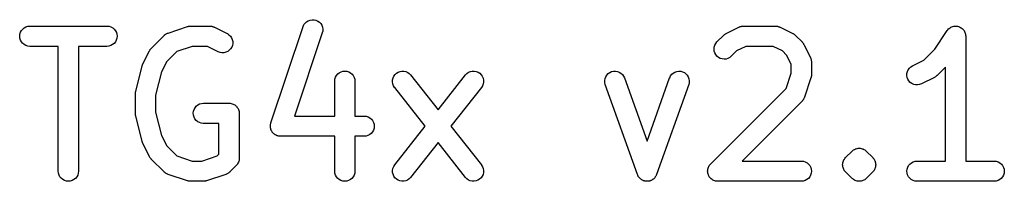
# Model space of a CAD drawing. Extents: x 4.01 to 7.79, y -0.84 to -0.7.
# Tile 1 of 6: x 4.01 to 4.87, y -0.84 to -0.7. Entities that reach past the tile are written whole.
import ezdxf

# ---------------------------------------------------------------- set-up
doc = ezdxf.new("R2010")
doc.units = 0
doc.header["$MEASUREMENT"] = 0
doc.layers.add('BLACK', color=7, linetype='CONTINUOUS')

msp = doc.modelspace()

# ---------------------------------------------------------------- linework, layer by layer
at = {"layer": 'BLACK', "linetype": 'CONTINUOUS'}
for p, q in [((4.25466, -0.707278), (4.25538, -0.705709)), ((4.25538, -0.705709), (4.2564, -0.704311)), ((4.2564, -0.704311), (4.25767, -0.703137)), ((4.25767, -0.703137), (4.25914, -0.702232)), ((4.25914, -0.702232), (4.26076, -0.70163)), ((4.26076, -0.70163), (4.26247, -0.701355)), ((4.26247, -0.701355), (4.2642, -0.701416)), ((4.2642, -0.701416), (4.26588, -0.701812)), ((4.26588, -0.701812), (4.26746, -0.702527)), ((4.26746, -0.702527), (4.26886, -0.703535)), ((4.26886, -0.703535), (4.27004, -0.704796)), ((4.27004, -0.704796), (4.27096, -0.706262)), ((4.27096, -0.706262), (4.27157, -0.707879)), ((4.0067, -0.715759), (4.00688, -0.714039)), ((4.00688, -0.714039), (4.00739, -0.712388)), ((4.00739, -0.712388), (4.00821, -0.710867)), ((4.00821, -0.710867), (4.00931, -0.709535)), ((4.00931, -0.709535), (4.01065, -0.708442)), ((4.01065, -0.708442), (4.01218, -0.707631)), ((4.01218, -0.707631), (4.01383, -0.707131)), ((4.01383, -0.707131), (4.01555, -0.706962)), ((4.01555, -0.706962), (4.08304, -0.706962)), ((4.08304, -0.706962), (4.08317, -0.706963)), ((4.08317, -0.706963), (4.08489, -0.707156)), ((4.08489, -0.707156), (4.08653, -0.707679)), ((4.08653, -0.707679), (4.08805, -0.708511)), ((4.08805, -0.708511), (4.08937, -0.709623)), ((4.08937, -0.709623), (4.09046, -0.71097)), ((4.09046, -0.71097), (4.09126, -0.712502)), ((4.09126, -0.712502), (4.09175, -0.714161)), ((4.09175, -0.714161), (4.0919, -0.715882)), ((4.13332, -0.714932), (4.1335, -0.714743)), ((4.1335, -0.714743), (4.13399, -0.714393)), ((4.13399, -0.714393), (4.13446, -0.714016)), ((4.13446, -0.714016), (4.13469, -0.713896)), ((4.13469, -0.713896), (4.13491, -0.713745)), ((4.13491, -0.713745), (4.13546, -0.713499)), ((4.13546, -0.713499), (4.136, -0.71322)), ((4.136, -0.71322), (4.13625, -0.713147)), ((4.13625, -0.713147), (4.13649, -0.713041)), ((4.13649, -0.713041), (4.15336, -0.707417)), ((4.15336, -0.707417), (4.15348, -0.707379)), ((4.15348, -0.707379), (4.15396, -0.707275)), ((4.15396, -0.707275), (4.15444, -0.707131)), ((4.15444, -0.707131), (4.15481, -0.707095)), ((4.15481, -0.707095), (4.15517, -0.707018)), ((4.15517, -0.707018), (4.15567, -0.707011)), ((4.15567, -0.707011), (4.15616, -0.706962)), ((4.15616, -0.706962), (4.17303, -0.706962)), ((4.17303, -0.706962), (4.17316, -0.706963)), ((4.17316, -0.706963), (4.17342, -0.706992)), ((4.17342, -0.706992), (4.17368, -0.706986)), ((4.17368, -0.706986), (4.17427, -0.707088)), ((4.17427, -0.707088), (4.17488, -0.707156)), ((4.17488, -0.707156), (4.17512, -0.707235)), ((4.17512, -0.707235), (4.17538, -0.707279)), ((4.17538, -0.707279), (4.17595, -0.707496)), ((4.17595, -0.707496), (4.17652, -0.707679)), ((4.17652, -0.707679), (4.17675, -0.707804)), ((4.17675, -0.707804), (4.177, -0.707897)), ((4.177, -0.707897), (4.18824, -0.713522)), ((4.18824, -0.713522), (4.18835, -0.713578)), ((4.18835, -0.713578), (4.1898, -0.714519)), ((4.1898, -0.714519), (4.19104, -0.715723)), ((4.2265, -0.791759), (4.25462, -0.707395)), ((4.27143, -0.712997), (4.24719, -0.785702)), ((4.25462, -0.707395), (4.25466, -0.707278)), ((4.27181, -0.711312), (4.27143, -0.712997)), ((4.27157, -0.707879), (4.27186, -0.709584)), ((4.27186, -0.709584), (4.27181, -0.711312)), ((4.62243, -0.715094), (4.62281, -0.714784)), ((4.62281, -0.714784), (4.62318, -0.714442)), ((4.62318, -0.714442), (4.62349, -0.714246)), ((4.62349, -0.714246), (4.62378, -0.714016)), ((4.62378, -0.714016), (4.62422, -0.713787)), ((4.62422, -0.713787), (4.62464, -0.713522)), ((4.62464, -0.713522), (4.63589, -0.707897)), ((4.63589, -0.707897), (4.636, -0.707843)), ((4.636, -0.707843), (4.63624, -0.707753)), ((4.63624, -0.707753), (4.63647, -0.707631)), ((4.63647, -0.707631), (4.63705, -0.707456)), ((4.63705, -0.707456), (4.63762, -0.707247)), ((4.63762, -0.707247), (4.63788, -0.707206)), ((4.63788, -0.707206), (4.63813, -0.707131)), ((4.63813, -0.707131), (4.63873, -0.707072)), ((4.63873, -0.707072), (4.63933, -0.706978)), ((4.63933, -0.706978), (4.63959, -0.706988)), ((4.63959, -0.706988), (4.63985, -0.706962)), ((4.63985, -0.706962), (4.66797, -0.706962)), ((4.66797, -0.706962), (4.6681, -0.706963)), ((4.6681, -0.706963), (4.66835, -0.706992)), ((4.66835, -0.706992), (4.66862, -0.706986)), ((4.66862, -0.706986), (4.66921, -0.707088)), ((4.66921, -0.707088), (4.66981, -0.707156)), ((4.66981, -0.707156), (4.67006, -0.707235)), ((4.67006, -0.707235), (4.67032, -0.707279)), ((4.67032, -0.707279), (4.67088, -0.707496)), ((4.67088, -0.707496), (4.67146, -0.707679)), ((4.67146, -0.707679), (4.67169, -0.707804)), ((4.67169, -0.707804), (4.67193, -0.707897)), ((4.67193, -0.707897), (4.68318, -0.713522)), ((4.68318, -0.713522), (4.68329, -0.713578)), ((4.68329, -0.713578), (4.68371, -0.713849)), ((4.68371, -0.713849), (4.68415, -0.714084)), ((4.68415, -0.714084), (4.68443, -0.714318)), ((4.68443, -0.714318), (4.68474, -0.714519)), ((4.68474, -0.714519), (4.6851, -0.714865)), ((4.6851, -0.714865), (4.68548, -0.715181)), ((4.80732, -0.72705), (4.81808, -0.710907)), ((4.81808, -0.710907), (4.81814, -0.710817)), ((4.81814, -0.710815), (4.81815, -0.710804)), ((4.81814, -0.710816), (4.81814, -0.710815)), ((4.81814, -0.710817), (4.81814, -0.710816)), ((4.81815, -0.710804), (4.8187, -0.710154)), ((4.8187, -0.710154), (4.81925, -0.709492)), ((4.81925, -0.709492), (4.81926, -0.709487)), ((4.81926, -0.709482), (4.81992, -0.708955)), ((4.81926, -0.709487), (4.81926, -0.709482)), ((4.81992, -0.708955), (4.8206, -0.708408)), ((4.8206, -0.708408), (4.82061, -0.708405)), ((4.82061, -0.708401), (4.82138, -0.708002)), ((4.82061, -0.708405), (4.82061, -0.708401)), ((4.82138, -0.708002), (4.82213, -0.707607)), ((4.82213, -0.707607), (4.82214, -0.707605)), ((4.82214, -0.707605), (4.82215, -0.707602)), ((4.82215, -0.707602), (4.82297, -0.707361)), ((4.82297, -0.707361), (4.82379, -0.707119)), ((4.82379, -0.707119), (4.8238, -0.707119)), ((4.8238, -0.707119), (4.82381, -0.707117)), ((4.82381, -0.707117), (4.82465, -0.707042)), ((4.82465, -0.707042), (4.82551, -0.706962)), ((4.82551, -0.706962), (4.82552, -0.706963)), ((4.82552, -0.706963), (4.82553, -0.706963)), ((4.82553, -0.706963), (4.82637, -0.707052)), ((4.82637, -0.707052), (4.82723, -0.707143)), ((4.82723, -0.707143), (4.82724, -0.707145)), ((4.82724, -0.707145), (4.82725, -0.707146)), ((4.82725, -0.707146), (4.82806, -0.707399)), ((4.82806, -0.707399), (4.82888, -0.707654)), ((4.82888, -0.707654), (4.82889, -0.707658)), ((4.82889, -0.707658), (4.8289, -0.70766)), ((4.8289, -0.70766), (4.82967, -0.708079)), ((4.82967, -0.708079), (4.83041, -0.708477)), ((4.83041, -0.708477), (4.83041, -0.708481)), ((4.83041, -0.708481), (4.83042, -0.708484)), ((4.83042, -0.708484), (4.83108, -0.709038)), ((4.83108, -0.709038), (4.83174, -0.709579)), ((4.83174, -0.709579), (4.83174, -0.709584)), ((4.83174, -0.709584), (4.83175, -0.709589)), ((4.83175, -0.709589), (4.83228, -0.710243)), ((4.83228, -0.710243), (4.83283, -0.710918)), ((4.83283, -0.710918), (4.83283, -0.710925)), ((4.83283, -0.710925), (4.83284, -0.71093)), ((4.83284, -0.71093), (4.83323, -0.711677)), ((4.83323, -0.711677), (4.83364, -0.712445)), ((4.83364, -0.712445), (4.83364, -0.712452)), ((4.83364, -0.712452), (4.83365, -0.712458)), ((4.83365, -0.712458), (4.83389, -0.713267)), ((4.83389, -0.713267), (4.83414, -0.7141)), ((4.83414, -0.7141), (4.83414, -0.714107)), ((4.83414, -0.714107), (4.83414, -0.714114)), ((4.83414, -0.714114), (4.83423, -0.714954)), ((4.00685, -0.71748), (4.0067, -0.715759)), ((4.00734, -0.719139), (4.00685, -0.71748)), ((4.00814, -0.720671), (4.00734, -0.719139)), ((4.00922, -0.722018), (4.00814, -0.720671)), ((4.01055, -0.72313), (4.00922, -0.722018)), ((4.01206, -0.723962), (4.01055, -0.72313)), ((4.08795, -0.723199), (4.08642, -0.72401)), ((4.08929, -0.722106), (4.08795, -0.723199)), ((4.09039, -0.720774), (4.08929, -0.722106)), ((4.09121, -0.719253), (4.09039, -0.720774)), ((4.09172, -0.717602), (4.09121, -0.719253)), ((4.0919, -0.715882), (4.09172, -0.717602)), ((4.12178, -0.72643), (4.13302, -0.715181)), ((4.13302, -0.715181), (4.13311, -0.715094)), ((4.13311, -0.715094), (4.13332, -0.714932)), ((4.19104, -0.715723), (4.19203, -0.717146)), ((4.19203, -0.717146), (4.19271, -0.718732)), ((4.19271, -0.718732), (4.19308, -0.720421)), ((4.19311, -0.72215), (4.19281, -0.723852)), ((4.19308, -0.720421), (4.19311, -0.72215)), ((4.6148, -0.723665), (4.61562, -0.722141)), ((4.61562, -0.722141), (4.61671, -0.720805)), ((4.61671, -0.720805), (4.62234, -0.715181)), ((4.62234, -0.715181), (4.62243, -0.715094)), ((4.68548, -0.715181), (4.69111, -0.720805)), ((4.69111, -0.720805), (4.6912, -0.720893)), ((4.6912, -0.720893), (4.69151, -0.721282)), ((4.69151, -0.721282), (4.69185, -0.721644)), ((4.69185, -0.721644), (4.69204, -0.721957)), ((4.69204, -0.721957), (4.69227, -0.722245)), ((4.69227, -0.722245), (4.6925, -0.722686)), ((4.6925, -0.722686), (4.69277, -0.723108)), ((4.69277, -0.723108), (4.69839, -0.734356)), ((4.83423, -0.714954), (4.83431, -0.715821)), ((4.83431, -0.715821), (4.83431, -0.825073)), ((4.01371, -0.724485), (4.01206, -0.723962)), ((4.01543, -0.724678), (4.01371, -0.724485)), ((4.01555, -0.724679), (4.01543, -0.724678)), ((4.04044, -0.724679), (4.01555, -0.724679)), ((4.04044, -0.833931), (4.04044, -0.724679)), ((4.08304, -0.724679), (4.05816, -0.724679)), ((4.05816, -0.724679), (4.05816, -0.833931)), ((4.08477, -0.72451), (4.08304, -0.724679)), ((4.08642, -0.72401), (4.08477, -0.72451)), ((4.11449, -0.73998), (4.12012, -0.728732)), ((4.12012, -0.728732), (4.12017, -0.728622)), ((4.12017, -0.728622), (4.12044, -0.728204)), ((4.12044, -0.728204), (4.12068, -0.727766)), ((4.12068, -0.727766), (4.12091, -0.727481)), ((4.12091, -0.727481), (4.12111, -0.727171)), ((4.12111, -0.727171), (4.12146, -0.726814)), ((4.12146, -0.726814), (4.12178, -0.72643)), ((4.14407, -0.729187), (4.13532, -0.737941)), ((4.1576, -0.724679), (4.14407, -0.729187)), ((4.17094, -0.724679), (4.1576, -0.724679)), ((4.18032, -0.729368), (4.17094, -0.724679)), ((4.18194, -0.729987), (4.18032, -0.729368)), ((4.18364, -0.73028), (4.18194, -0.729987)), ((4.18537, -0.730236), (4.18364, -0.73028)), ((4.18705, -0.729858), (4.18537, -0.730236)), ((4.18864, -0.72916), (4.18705, -0.729858)), ((4.19005, -0.728167), (4.18864, -0.72916)), ((4.19125, -0.726919), (4.19005, -0.728167)), ((4.19218, -0.725462), (4.19125, -0.726919)), ((4.19281, -0.723852), (4.19218, -0.725462)), ((4.61412, -0.727038), (4.61429, -0.725318)), ((4.61428, -0.728759), (4.61412, -0.727038)), ((4.61478, -0.730416), (4.61428, -0.728759)), ((4.61429, -0.725318), (4.6148, -0.723665)), ((4.61558, -0.731945), (4.61478, -0.730416)), ((4.61667, -0.733289), (4.61558, -0.731945)), ((4.63385, -0.728725), (4.62924, -0.733333)), ((4.64194, -0.724679), (4.63385, -0.728725)), ((4.66588, -0.724679), (4.64194, -0.724679)), ((4.67397, -0.728725), (4.66588, -0.724679)), ((4.67756, -0.732316), (4.67397, -0.728725)), ((4.79771, -0.736662), (4.80732, -0.72705)), ((4.11417, -0.740824), (4.11446, -0.740054)), ((4.11446, -0.740054), (4.11448, -0.740019)), ((4.11448, -0.740019), (4.11449, -0.73998)), ((4.13532, -0.737941), (4.13077, -0.747034)), ((4.618, -0.734396), (4.61667, -0.733289)), ((4.61952, -0.735223), (4.618, -0.734396)), ((4.62117, -0.73574), (4.61952, -0.735223)), ((4.62288, -0.735927), (4.62117, -0.73574)), ((4.62461, -0.735776), (4.62288, -0.735927)), ((4.62627, -0.735294), (4.62461, -0.735776)), ((4.6278, -0.734498), (4.62627, -0.735294)), ((4.62915, -0.73342), (4.6278, -0.734498)), ((4.62924, -0.733333), (4.62915, -0.73342)), ((4.68161, -0.740409), (4.67756, -0.732316)), ((4.68161, -0.748129), (4.68161, -0.740409)), ((4.69839, -0.734356), (4.69845, -0.734467)), ((4.69845, -0.734467), (4.69854, -0.734712)), ((4.69854, -0.734712), (4.69866, -0.734942)), ((4.69866, -0.734942), (4.69883, -0.735522)), ((4.69883, -0.735522), (4.69904, -0.73609)), ((4.69904, -0.73609), (4.69908, -0.736348)), ((4.69908, -0.736348), (4.69916, -0.736597)), ((4.69916, -0.736597), (4.69922, -0.7372)), ((4.69922, -0.7372), (4.69931, -0.737798)), ((4.69931, -0.737798), (4.6993, -0.738058)), ((4.6993, -0.738058), (4.69933, -0.738318)), ((4.69933, -0.738318), (4.69933, -0.749566)), ((4.78774, -0.741643), (4.79771, -0.736662)), ((4.1082, -0.764291), (4.11382, -0.741794)), ((4.11382, -0.741794), (4.11385, -0.741674)), ((4.11385, -0.741674), (4.11387, -0.741635)), ((4.11387, -0.741595), (4.11417, -0.740824)), ((4.11387, -0.741635), (4.11387, -0.741595)), ((4.13077, -0.747034), (4.12565, -0.76753)), ((4.28383, -0.750186), (4.28495, -0.748862)), ((4.28495, -0.748862), (4.28629, -0.747778)), ((4.28629, -0.747778), (4.28783, -0.746977)), ((4.28783, -0.746977), (4.28948, -0.746489)), ((4.28948, -0.746489), (4.29121, -0.746333)), ((4.29121, -0.746333), (4.29293, -0.746513)), ((4.29293, -0.746513), (4.29458, -0.747025)), ((4.29458, -0.747025), (4.2961, -0.747847)), ((4.2961, -0.747847), (4.29743, -0.748949)), ((4.29743, -0.748949), (4.29852, -0.750289)), ((4.33408, -0.750783), (4.33508, -0.749374)), ((4.33508, -0.749374), (4.33634, -0.748187)), ((4.33634, -0.748187), (4.3378, -0.747267)), ((4.3378, -0.747267), (4.33942, -0.746649)), ((4.33942, -0.746649), (4.34112, -0.746356)), ((4.34112, -0.746356), (4.34285, -0.746399)), ((4.34285, -0.746399), (4.34454, -0.746778)), ((4.34454, -0.746778), (4.34612, -0.747476)), ((4.34612, -0.747476), (4.34753, -0.748469)), ((4.34753, -0.748469), (4.34873, -0.749718)), ((4.39674, -0.749621), (4.39795, -0.748389)), ((4.39795, -0.748389), (4.39938, -0.747416)), ((4.39938, -0.747416), (4.40097, -0.74674)), ((4.40097, -0.74674), (4.40267, -0.746385)), ((4.40267, -0.746385), (4.4044, -0.746366)), ((4.4044, -0.746366), (4.40609, -0.746682)), ((4.40609, -0.746682), (4.4077, -0.747323)), ((4.4077, -0.747323), (4.40915, -0.748264)), ((4.40915, -0.748264), (4.41039, -0.749468)), ((4.5203, -0.749842), (4.52148, -0.748572)), ((4.52148, -0.748572), (4.52287, -0.747554)), ((4.52287, -0.747554), (4.52444, -0.746828)), ((4.52444, -0.746828), (4.52612, -0.74642)), ((4.52612, -0.74642), (4.52785, -0.746346)), ((4.52785, -0.746346), (4.52956, -0.746609)), ((4.52956, -0.746609), (4.53118, -0.747198)), ((4.53118, -0.747198), (4.53266, -0.748093)), ((4.53266, -0.748093), (4.53394, -0.749257)), ((4.53394, -0.749257), (4.53497, -0.750648)), ((4.57607, -0.750542), (4.57711, -0.749166)), ((4.57711, -0.749166), (4.57841, -0.748019)), ((4.57841, -0.748019), (4.5799, -0.747146)), ((4.5799, -0.747146), (4.58153, -0.746579)), ((4.58153, -0.746579), (4.58324, -0.74634)), ((4.58324, -0.74634), (4.58497, -0.746438)), ((4.58497, -0.746438), (4.58664, -0.746869)), ((4.58664, -0.746869), (4.5882, -0.747618)), ((4.5882, -0.747618), (4.58959, -0.748655)), ((4.58959, -0.748655), (4.59074, -0.749941)), ((4.6771, -0.761654), (4.68161, -0.748129)), ((4.78287, -0.750148), (4.78292, -0.74842)), ((4.78292, -0.74842), (4.78331, -0.746736)), ((4.78331, -0.746736), (4.78402, -0.745159)), ((4.78402, -0.745159), (4.78502, -0.743751)), ((4.78502, -0.743751), (4.78628, -0.742564)), ((4.78628, -0.742564), (4.78774, -0.741643)), ((4.81659, -0.742831), (4.80922, -0.750206)), ((4.81659, -0.825073), (4.81659, -0.742831)), ((4.28229, -0.755067), (4.28248, -0.753349)), ((4.28229, -0.755191), (4.28229, -0.755067)), ((4.28229, -0.785702), (4.28229, -0.755191)), ((4.28248, -0.753349), (4.283, -0.751701)), ((4.283, -0.751701), (4.28383, -0.750186)), ((4.29852, -0.750289), (4.29933, -0.751815)), ((4.29933, -0.751815), (4.29983, -0.75347)), ((4.29983, -0.75347), (4.3, -0.755191)), ((4.3, -0.755191), (4.3, -0.785702)), ((4.33292, -0.755771), (4.33298, -0.754043)), ((4.3332, -0.757477), (4.33292, -0.755771)), ((4.33298, -0.754043), (4.33337, -0.752359)), ((4.33381, -0.759096), (4.3332, -0.757477)), ((4.33337, -0.752359), (4.33408, -0.750783)), ((4.34873, -0.749718), (4.3727, -0.780223)), ((4.3727, -0.780223), (4.39666, -0.749718)), ((4.39666, -0.749718), (4.39674, -0.749621)), ((4.41039, -0.749468), (4.41137, -0.75089)), ((4.41137, -0.75089), (4.41206, -0.752476)), ((4.41216, -0.757596), (4.41153, -0.759206)), ((4.41206, -0.752476), (4.41243, -0.754166)), ((4.41246, -0.755894), (4.41216, -0.757596)), ((4.41243, -0.754166), (4.41246, -0.755894)), ((4.51852, -0.754643), (4.5188, -0.752936)), ((4.51859, -0.75637), (4.51852, -0.754643)), ((4.51898, -0.758053), (4.51859, -0.75637)), ((4.5188, -0.752936), (4.5194, -0.751315)), ((4.5194, -0.751315), (4.5203, -0.749842)), ((4.53497, -0.750648), (4.53571, -0.752211)), ((4.53571, -0.752211), (4.55549, -0.807593)), ((4.55549, -0.807593), (4.57527, -0.752211)), ((4.57527, -0.752211), (4.57531, -0.752095)), ((4.57531, -0.752095), (4.57607, -0.750542)), ((4.59074, -0.749941), (4.59163, -0.751426)), ((4.59163, -0.751426), (4.5922, -0.753056)), ((4.59237, -0.756493), (4.59195, -0.75817)), ((4.5922, -0.753056), (4.59246, -0.754766)), ((4.59246, -0.754766), (4.59237, -0.756493)), ((4.69887, -0.752368), (4.69325, -0.76924)), ((4.69898, -0.751882), (4.69887, -0.752368)), ((4.69913, -0.751408), (4.69898, -0.751882)), ((4.69917, -0.751042), (4.69913, -0.751408)), ((4.69926, -0.750682), (4.69917, -0.751042)), ((4.69927, -0.750184), (4.69926, -0.750682)), ((4.69933, -0.74969), (4.69927, -0.750184)), ((4.69933, -0.749566), (4.69933, -0.74969)), ((4.78315, -0.751854), (4.78287, -0.750148)), ((4.78376, -0.753472), (4.78315, -0.751854)), ((4.78467, -0.754942), (4.78376, -0.753472)), ((4.78584, -0.756207), (4.78467, -0.754942)), ((4.78725, -0.75722), (4.78584, -0.756207)), ((4.78882, -0.75794), (4.78725, -0.75722)), ((4.7905, -0.758342), (4.78882, -0.75794)), ((4.79556, -0.757544), (4.79393, -0.75814)), ((4.79567, -0.757489), (4.79556, -0.757544)), ((4.80692, -0.751865), (4.79567, -0.757489)), ((4.80734, -0.7516), (4.80692, -0.751865)), ((4.80778, -0.751371), (4.80734, -0.7516)), ((4.80807, -0.751141), (4.80778, -0.751371)), ((4.80838, -0.750945), (4.80807, -0.751141)), ((4.80874, -0.750603), (4.80838, -0.750945)), ((4.80913, -0.750293), (4.80874, -0.750603)), ((4.80922, -0.750206), (4.80913, -0.750293)), ((4.10793, -0.766316), (4.10795, -0.766159)), ((4.10793, -0.766439), (4.10793, -0.766316)), ((4.10793, -0.783312), (4.10793, -0.766439)), ((4.10794, -0.766001), (4.10805, -0.7653)), ((4.10795, -0.766159), (4.10794, -0.766001)), ((4.10805, -0.7653), (4.10813, -0.764598)), ((4.10813, -0.764598), (4.10817, -0.764447)), ((4.10817, -0.764447), (4.1082, -0.764291)), ((4.33472, -0.760566), (4.33381, -0.759096)), ((4.3348, -0.760663), (4.33472, -0.760566)), ((4.36143, -0.794561), (4.3348, -0.760663)), ((4.4106, -0.760663), (4.38396, -0.794561)), ((4.41153, -0.759206), (4.4106, -0.760663)), ((4.51902, -0.75817), (4.51898, -0.758053)), ((4.54714, -0.83691), (4.51902, -0.75817)), ((4.59195, -0.75817), (4.56383, -0.83691)), ((4.61109, -0.827667), (4.6771, -0.761654)), ((4.79223, -0.758409), (4.7905, -0.758342)), ((4.79393, -0.75814), (4.79223, -0.758409)), ((4.12565, -0.76753), (4.12565, -0.782222)), ((4.16251, -0.775934), (4.16403, -0.775122)), ((4.16403, -0.775122), (4.16569, -0.774623)), ((4.16569, -0.774623), (4.16741, -0.774454)), ((4.16741, -0.774454), (4.18991, -0.774454)), ((4.18991, -0.774454), (4.18997, -0.774454)), ((4.18997, -0.774454), (4.18997, -0.774454)), ((4.18997, -0.774454), (4.18997, -0.774454)), ((4.18997, -0.774454), (4.19003, -0.774455)), ((4.19003, -0.774455), (4.19086, -0.774548)), ((4.19086, -0.774548), (4.19169, -0.774635)), ((4.19169, -0.774635), (4.19172, -0.774644)), ((4.19172, -0.774644), (4.19175, -0.774647)), ((4.19175, -0.774647), (4.19254, -0.774899)), ((4.19254, -0.774899), (4.19334, -0.775146)), ((4.19334, -0.775146), (4.19337, -0.775161)), ((4.19337, -0.775161), (4.1934, -0.77517)), ((4.1934, -0.77517), (4.19413, -0.775573)), ((4.69111, -0.772703), (4.63874, -0.825073)), ((4.69127, -0.772502), (4.69111, -0.772703)), ((4.69147, -0.772325), (4.69127, -0.772502)), ((4.69182, -0.771835), (4.69147, -0.772325)), ((4.69221, -0.771367), (4.69182, -0.771835)), ((4.69233, -0.771137), (4.69221, -0.771367)), ((4.69248, -0.770926), (4.69233, -0.771137)), ((4.69274, -0.770377), (4.69248, -0.770926)), ((4.69302, -0.769843), (4.69274, -0.770377)), ((4.6931, -0.769594), (4.69302, -0.769843)), ((4.69321, -0.769358), (4.6931, -0.769594)), ((4.69325, -0.76924), (4.69321, -0.769358)), ((4.10795, -0.783469), (4.10793, -0.783312)), ((4.10794, -0.783627), (4.10795, -0.783469)), ((4.10803, -0.784329), (4.10794, -0.783627)), ((4.12565, -0.782222), (4.13077, -0.802717)), ((4.15855, -0.78325), (4.15873, -0.781531)), ((4.15871, -0.784972), (4.15855, -0.78325)), ((4.15873, -0.781531), (4.15924, -0.779879)), ((4.15924, -0.779879), (4.16007, -0.778359)), ((4.16007, -0.778359), (4.16117, -0.777027)), ((4.16117, -0.777027), (4.16251, -0.775934)), ((4.19413, -0.775573), (4.19486, -0.775968)), ((4.19486, -0.775968), (4.19488, -0.775988)), ((4.19488, -0.775988), (4.19491, -0.776003)), ((4.19491, -0.776003), (4.19555, -0.77654)), ((4.19555, -0.77654), (4.19619, -0.77707)), ((4.19619, -0.77707), (4.19621, -0.777094)), ((4.19621, -0.777094), (4.19624, -0.777114)), ((4.19624, -0.777114), (4.19676, -0.777764)), ((4.19676, -0.777764), (4.19728, -0.77841)), ((4.19728, -0.77841), (4.1973, -0.778437)), ((4.1973, -0.778437), (4.19732, -0.778462)), ((4.19732, -0.778462), (4.1977, -0.7792)), ((4.1977, -0.7792), (4.1981, -0.779936)), ((4.1981, -0.779936), (4.19811, -0.779966)), ((4.19811, -0.779966), (4.19812, -0.779994)), ((4.19812, -0.779994), (4.19835, -0.780792)), ((4.19835, -0.780792), (4.1986, -0.781592)), ((4.1986, -0.781592), (4.1986, -0.781622)), ((4.1986, -0.781622), (4.19861, -0.781652)), ((4.19861, -0.781652), (4.19868, -0.782485)), ((4.19868, -0.782485), (4.19876, -0.783312)), ((4.19876, -0.783312), (4.19876, -0.822682)), ((4.1081, -0.785033), (4.10803, -0.784329)), ((4.10815, -0.785184), (4.1081, -0.785033)), ((4.10817, -0.78534), (4.10815, -0.785184)), ((4.1082, -0.785461), (4.10817, -0.78534)), ((4.11382, -0.807958), (4.1082, -0.785461)), ((4.1592, -0.78663), (4.15871, -0.784972)), ((4.16, -0.788163), (4.1592, -0.78663)), ((4.16108, -0.78951), (4.16, -0.788163)), ((4.1624, -0.790621), (4.16108, -0.78951)), ((4.16392, -0.791454), (4.1624, -0.790621)), ((4.16557, -0.791977), (4.16392, -0.791454)), ((4.16729, -0.79217), (4.16557, -0.791977)), ((4.16741, -0.79217), (4.16729, -0.79217)), ((4.18105, -0.79217), (4.16741, -0.79217)), ((4.18105, -0.819013), (4.18105, -0.79217)), ((4.22622, -0.792779), (4.22638, -0.792275)), ((4.22638, -0.792275), (4.2265, -0.791759)), ((4.24719, -0.785702), (4.28229, -0.785702)), ((4.3, -0.785702), (4.30802, -0.785702)), ((4.30802, -0.785702), (4.30814, -0.785703)), ((4.30814, -0.785703), (4.30986, -0.785896)), ((4.30986, -0.785896), (4.31151, -0.786419)), ((4.31151, -0.786419), (4.31302, -0.787252)), ((4.31302, -0.787252), (4.31435, -0.788363)), ((4.31435, -0.788363), (4.31543, -0.78971)), ((4.31543, -0.78971), (4.31623, -0.791242)), ((4.31623, -0.791242), (4.31672, -0.792901)), ((4.22604, -0.794499), (4.2261, -0.793973)), ((4.22607, -0.794835), (4.22604, -0.794499)), ((4.22606, -0.795173), (4.22607, -0.794835)), ((4.22615, -0.795694), (4.22606, -0.795173)), ((4.2261, -0.793973), (4.22611, -0.793445)), ((4.22611, -0.793445), (4.22619, -0.793115)), ((4.2262, -0.796221), (4.22615, -0.795694)), ((4.22619, -0.793115), (4.22622, -0.792779)), ((4.2263, -0.796545), (4.2262, -0.796221)), ((4.22635, -0.796878), (4.2263, -0.796545)), ((4.22654, -0.797372), (4.22635, -0.796878)), ((4.22669, -0.797879), (4.22654, -0.797372)), ((4.22684, -0.798179), (4.22669, -0.797879)), ((4.22696, -0.798495), (4.22684, -0.798179)), ((4.22724, -0.798943), (4.22696, -0.798495)), ((4.22749, -0.799411), (4.22724, -0.798943)), ((4.2277, -0.799675), (4.22749, -0.799411)), ((4.22788, -0.799961), (4.2277, -0.799675)), ((4.22824, -0.800347), (4.22788, -0.799961)), ((4.22857, -0.800759), (4.22824, -0.800347)), ((4.22883, -0.800976), (4.22857, -0.800759)), ((4.22906, -0.801222), (4.22883, -0.800976)), ((4.31426, -0.800846), (4.31292, -0.801939)), ((4.31536, -0.799514), (4.31426, -0.800846)), ((4.31618, -0.797993), (4.31536, -0.799514)), ((4.31669, -0.796342), (4.31618, -0.797993)), ((4.31687, -0.794623), (4.31669, -0.796342)), ((4.31672, -0.792901), (4.31687, -0.794623)), ((4.3348, -0.828458), (4.36143, -0.794561)), ((4.38396, -0.794561), (4.4106, -0.828458)), ((4.11384, -0.807996), (4.11382, -0.807958)), ((4.11384, -0.808037), (4.11384, -0.807996)), ((4.11413, -0.808809), (4.11384, -0.808037)), ((4.1144, -0.809586), (4.11413, -0.808809)), ((4.11442, -0.809621), (4.1144, -0.809586)), ((4.11444, -0.80966), (4.11442, -0.809621)), ((4.11449, -0.809771), (4.11444, -0.80966)), ((4.13077, -0.802717), (4.13532, -0.811811)), ((4.22949, -0.80153), (4.22906, -0.801222)), ((4.2299, -0.80187), (4.22949, -0.80153)), ((4.23019, -0.802033), (4.2299, -0.80187)), ((4.23047, -0.802229), (4.23019, -0.802033)), ((4.23095, -0.802448), (4.23047, -0.802229)), ((4.23141, -0.802703), (4.23095, -0.802448)), ((4.23173, -0.802805), (4.23141, -0.802703)), ((4.23204, -0.802945), (4.23173, -0.802805)), ((4.23256, -0.803066), (4.23204, -0.802945)), ((4.23306, -0.803225), (4.23256, -0.803066)), ((4.23339, -0.803263), (4.23306, -0.803225)), ((4.23372, -0.80334), (4.23339, -0.803263)), ((4.23425, -0.803359), (4.23372, -0.80334)), ((4.23478, -0.803418), (4.23425, -0.803359)), ((4.2349, -0.803419), (4.23478, -0.803418)), ((4.28229, -0.803419), (4.2349, -0.803419)), ((4.28229, -0.833931), (4.28229, -0.803419)), ((4.30802, -0.803419), (4.3, -0.803419)), ((4.3, -0.803419), (4.3, -0.833931)), ((4.30974, -0.80325), (4.30802, -0.803419)), ((4.31139, -0.802751), (4.30974, -0.80325)), ((4.31292, -0.801939), (4.31139, -0.802751)), ((4.3727, -0.808899), (4.34873, -0.839404)), ((4.39666, -0.839404), (4.3727, -0.808899)), ((4.12012, -0.821019), (4.11449, -0.809771)), ((4.13532, -0.811811), (4.14407, -0.820564)), ((4.7292, -0.822043), (4.73482, -0.816418)), ((4.73482, -0.816418), (4.73487, -0.816377)), ((4.73487, -0.816373), (4.73489, -0.816354)), ((4.73487, -0.816375), (4.73487, -0.816373)), ((4.73487, -0.816377), (4.73487, -0.816375)), ((4.73489, -0.816352), (4.73491, -0.816332)), ((4.73489, -0.816353), (4.73489, -0.816352)), ((4.73489, -0.816354), (4.73489, -0.816353)), ((4.73491, -0.816332), (4.73556, -0.815814)), ((4.73556, -0.815814), (4.73621, -0.815287)), ((4.73621, -0.815287), (4.73623, -0.81528)), ((4.73623, -0.81528), (4.73624, -0.81527)), ((4.73624, -0.81527), (4.73625, -0.815263)), ((4.73625, -0.815263), (4.73626, -0.815253)), ((4.73626, -0.815253), (4.737, -0.814871)), ((4.737, -0.814871), (4.73774, -0.814481)), ((4.73774, -0.814481), (4.73776, -0.814476)), ((4.73776, -0.814476), (4.73777, -0.814469)), ((4.73777, -0.814469), (4.73778, -0.814465)), ((4.73778, -0.814465), (4.7378, -0.814457)), ((4.7378, -0.814457), (4.7386, -0.814225)), ((4.7386, -0.814225), (4.7394, -0.813987)), ((4.7394, -0.813987), (4.73941, -0.813985)), ((4.73941, -0.813985), (4.73943, -0.813981)), ((4.73943, -0.813981), (4.73944, -0.813979)), ((4.73944, -0.813979), (4.73946, -0.813975)), ((4.73946, -0.813975), (4.74029, -0.813903)), ((4.74029, -0.813903), (4.74112, -0.813824)), ((4.74112, -0.813824), (4.74113, -0.813826)), ((4.74113, -0.813826), (4.74115, -0.813824)), ((4.74115, -0.813824), (4.74117, -0.813826)), ((4.74117, -0.813826), (4.74118, -0.813824)), ((4.74118, -0.813824), (4.74201, -0.813914)), ((4.74201, -0.813914), (4.74284, -0.813999)), ((4.74284, -0.813999), (4.74285, -0.814003)), ((4.74285, -0.814003), (4.74287, -0.814005)), ((4.74287, -0.814005), (4.74288, -0.814009)), ((4.74288, -0.814009), (4.7429, -0.814011)), ((4.7429, -0.814011), (4.74369, -0.814259)), ((4.74369, -0.814259), (4.74449, -0.814504)), ((4.74449, -0.814504), (4.74451, -0.814512)), ((4.74451, -0.814512), (4.74452, -0.814516)), ((4.74452, -0.814516), (4.74453, -0.814524)), ((4.74453, -0.814524), (4.74455, -0.814528)), ((4.74455, -0.814528), (4.74528, -0.814925)), ((4.74528, -0.814925), (4.74602, -0.815321)), ((4.74602, -0.815321), (4.74603, -0.815331)), ((4.74603, -0.815331), (4.74604, -0.815338)), ((4.74604, -0.815338), (4.74605, -0.815348)), ((4.74605, -0.815348), (4.74607, -0.815356)), ((4.74607, -0.815356), (4.74671, -0.815889)), ((4.74671, -0.815889), (4.74735, -0.816418)), ((4.74735, -0.816418), (4.75298, -0.822043)), ((4.12038, -0.821441), (4.12012, -0.821019)), ((4.12061, -0.821882), (4.12038, -0.821441)), ((4.12084, -0.822171), (4.12061, -0.821882)), ((4.12104, -0.822483), (4.12084, -0.822171)), ((4.12138, -0.822845), (4.12104, -0.822483)), ((4.12169, -0.823234), (4.12138, -0.822845)), ((4.12178, -0.823322), (4.12169, -0.823234)), ((4.13302, -0.83457), (4.12178, -0.823322)), ((4.14407, -0.820564), (4.1576, -0.825073)), ((4.1576, -0.825073), (4.16597, -0.825073)), ((4.16597, -0.825073), (4.1795, -0.820564)), ((4.1795, -0.820564), (4.18105, -0.819013)), ((4.19765, -0.826888), (4.19727, -0.82761)), ((4.19805, -0.826172), (4.19765, -0.826888)), ((4.19806, -0.826128), (4.19805, -0.826172)), ((4.19808, -0.826086), (4.19806, -0.826128)), ((4.19832, -0.825303), (4.19808, -0.826086)), ((4.19857, -0.824524), (4.19832, -0.825303)), ((4.19858, -0.824478), (4.19857, -0.824524)), ((4.19859, -0.824433), (4.19858, -0.824478)), ((4.19867, -0.82362), (4.19859, -0.824433)), ((4.19876, -0.822806), (4.19867, -0.82362)), ((4.19876, -0.822682), (4.19876, -0.822712)), ((4.19876, -0.822712), (4.19876, -0.822713)), ((4.19876, -0.822713), (4.19876, -0.822715)), ((4.19876, -0.822715), (4.19876, -0.822806)), ((4.63874, -0.825073), (4.69047, -0.825073)), ((4.69047, -0.825073), (4.69059, -0.825073)), ((4.69059, -0.825073), (4.69231, -0.825266)), ((4.69231, -0.825266), (4.69396, -0.825789)), ((4.69396, -0.825789), (4.69547, -0.826622)), ((4.69547, -0.826622), (4.6968, -0.827733)), ((4.7267, -0.827388), (4.72678, -0.826556)), ((4.72678, -0.826556), (4.72679, -0.826526)), ((4.72679, -0.826495), (4.72704, -0.825703)), ((4.72679, -0.826526), (4.72679, -0.826495)), ((4.72704, -0.825703), (4.72729, -0.824902)), ((4.72729, -0.824902), (4.7273, -0.824875)), ((4.7273, -0.824875), (4.72731, -0.824845)), ((4.72731, -0.824845), (4.72771, -0.824113)), ((4.72771, -0.824113), (4.7281, -0.823379)), ((4.7281, -0.823379), (4.72812, -0.823355)), ((4.72812, -0.823355), (4.72814, -0.823327)), ((4.72814, -0.823327), (4.72867, -0.822682)), ((4.72867, -0.822682), (4.7292, -0.822043)), ((4.75298, -0.822043), (4.75302, -0.822085)), ((4.75302, -0.822085), (4.75302, -0.822087)), ((4.75302, -0.822087), (4.75302, -0.822088)), ((4.75302, -0.822088), (4.75306, -0.822131)), ((4.75306, -0.822131), (4.75358, -0.822782)), ((4.75358, -0.822782), (4.75411, -0.82343)), ((4.75411, -0.82343), (4.75412, -0.823458)), ((4.75412, -0.823458), (4.75414, -0.823482)), ((4.75414, -0.823482), (4.75452, -0.824221)), ((4.75452, -0.824221), (4.75491, -0.824959)), ((4.75491, -0.824959), (4.75492, -0.824989)), ((4.75492, -0.824989), (4.75494, -0.825017)), ((4.75494, -0.825017), (4.75517, -0.825821)), ((4.75517, -0.825821), (4.75541, -0.826616)), ((4.75541, -0.826616), (4.75541, -0.826647)), ((4.75541, -0.826647), (4.75542, -0.826677)), ((4.75542, -0.826677), (4.75549, -0.827512)), ((4.78546, -0.827645), (4.7868, -0.826553)), ((4.7868, -0.826553), (4.78833, -0.825741)), ((4.78833, -0.825741), (4.78999, -0.825241)), ((4.78999, -0.825241), (4.79171, -0.825073)), ((4.79171, -0.825073), (4.81659, -0.825073)), ((4.83431, -0.825073), (4.8592, -0.825073)), ((4.8592, -0.825073), (4.85932, -0.825073)), ((4.85932, -0.825073), (4.86104, -0.825266)), ((4.86104, -0.825266), (4.86269, -0.825789)), ((4.86269, -0.825789), (4.8642, -0.826622)), ((4.8642, -0.826622), (4.86553, -0.827733)), ((4.04061, -0.835651), (4.04044, -0.833931)), ((4.05816, -0.834054), (4.05796, -0.835773)), ((4.05816, -0.833931), (4.05816, -0.834054)), ((4.13323, -0.834736), (4.13302, -0.83457)), ((4.1334, -0.834927), (4.13323, -0.834736)), ((4.13389, -0.835283), (4.1334, -0.834927)), ((4.13436, -0.835668), (4.13389, -0.835283)), ((4.18958, -0.835358), (4.18911, -0.835736)), ((4.19007, -0.835009), (4.18958, -0.835358)), ((4.19025, -0.83482), (4.19007, -0.835009)), ((4.19046, -0.834657), (4.19025, -0.83482)), ((4.19055, -0.83457), (4.19046, -0.834657)), ((4.19617, -0.828946), (4.19055, -0.83457)), ((4.19669, -0.828313), (4.19617, -0.828946)), ((4.19722, -0.827687), (4.19669, -0.828313)), ((4.19724, -0.827646), (4.19722, -0.827687)), ((4.19727, -0.82761), (4.19724, -0.827646)), ((4.28245, -0.835651), (4.28229, -0.833931)), ((4.3, -0.834054), (4.29981, -0.835773)), ((4.3, -0.833931), (4.3, -0.834054)), ((4.33293, -0.833227), (4.33324, -0.831525)), ((4.33296, -0.834956), (4.33293, -0.833227)), ((4.33333, -0.836645), (4.33296, -0.834956)), ((4.33324, -0.831525), (4.33387, -0.829915)), ((4.33387, -0.829915), (4.3348, -0.828458)), ((4.4106, -0.828458), (4.41067, -0.828556)), ((4.41067, -0.828556), (4.41158, -0.830026)), ((4.41158, -0.830026), (4.41219, -0.831644)), ((4.41241, -0.835078), (4.41202, -0.836762)), ((4.41219, -0.831644), (4.41247, -0.83335)), ((4.41247, -0.83335), (4.41241, -0.835078)), ((4.60849, -0.8339), (4.6085, -0.833884)), ((4.60857, -0.834742), (4.60849, -0.8339)), ((4.6085, -0.833869), (4.60858, -0.833026)), ((4.6085, -0.833884), (4.6085, -0.833869)), ((4.60865, -0.835591), (4.60857, -0.834742)), ((4.60858, -0.833026), (4.60867, -0.83218)), ((4.60867, -0.832165), (4.60868, -0.83215)), ((4.60867, -0.83218), (4.60867, -0.832165)), ((4.60868, -0.83215), (4.60893, -0.831339)), ((4.60893, -0.831339), (4.60918, -0.830527)), ((4.60918, -0.830513), (4.60919, -0.830498)), ((4.60918, -0.830527), (4.60918, -0.830513)), ((4.60919, -0.830498), (4.60959, -0.829754)), ((4.60959, -0.829754), (4.60999, -0.829003)), ((4.60999, -0.829003), (4.61, -0.828991)), ((4.61, -0.828991), (4.61001, -0.828977)), ((4.61001, -0.828977), (4.61055, -0.828326)), ((4.61055, -0.828326), (4.61109, -0.827667)), ((4.6968, -0.827733), (4.69788, -0.82908)), ((4.69788, -0.82908), (4.69868, -0.830612)), ((4.69868, -0.830612), (4.69917, -0.832271)), ((4.69933, -0.833993), (4.69915, -0.835712)), ((4.69917, -0.832271), (4.69933, -0.833993)), ((4.72661, -0.828214), (4.7267, -0.827388)), ((4.72661, -0.828244), (4.72661, -0.828214)), ((4.72661, -0.828276), (4.72661, -0.828244)), ((4.72668, -0.829106), (4.72661, -0.828276)), ((4.72676, -0.829936), (4.72668, -0.829106)), ((4.72677, -0.829966), (4.72676, -0.829936)), ((4.72677, -0.829997), (4.72677, -0.829966)), ((4.72701, -0.830796), (4.72677, -0.829997)), ((4.72724, -0.831596), (4.72701, -0.830796)), ((4.72725, -0.831624), (4.72724, -0.831596)), ((4.72726, -0.831654), (4.72725, -0.831624)), ((4.72765, -0.832392), (4.72726, -0.831654)), ((4.72803, -0.833131), (4.72765, -0.832392)), ((4.72805, -0.833155), (4.72803, -0.833131)), ((4.72807, -0.833183), (4.72805, -0.833155)), ((4.72859, -0.833833), (4.72807, -0.833183)), ((4.72911, -0.834482), (4.72859, -0.833833)), ((4.72915, -0.834524), (4.72911, -0.834482)), ((4.72916, -0.834526), (4.72915, -0.834524)), ((4.72916, -0.834528), (4.72916, -0.834526)), ((4.7292, -0.83457), (4.72916, -0.834528)), ((4.73482, -0.840195), (4.7292, -0.83457)), ((4.75298, -0.83457), (4.74735, -0.840195)), ((4.75351, -0.833924), (4.75298, -0.83457)), ((4.75404, -0.833286), (4.75351, -0.833924)), ((4.75405, -0.833258), (4.75404, -0.833286)), ((4.75407, -0.833234), (4.75405, -0.833258)), ((4.75447, -0.832496), (4.75407, -0.833234)), ((4.75487, -0.831768), (4.75447, -0.832496)), ((4.75488, -0.831738), (4.75487, -0.831768)), ((4.75489, -0.831711), (4.75488, -0.831738)), ((4.75513, -0.830911), (4.75489, -0.831711)), ((4.75538, -0.830118), (4.75513, -0.830911)), ((4.75539, -0.830087), (4.75538, -0.830118)), ((4.7554, -0.830057), (4.75539, -0.830087)), ((4.75548, -0.829227), (4.7554, -0.830057)), ((4.75557, -0.828399), (4.75548, -0.829227)), ((4.75549, -0.827512), (4.75557, -0.828337)), ((4.75557, -0.828337), (4.75557, -0.828368)), ((4.75557, -0.828368), (4.75557, -0.828399)), ((4.78285, -0.833869), (4.78303, -0.83215)), ((4.78301, -0.835591), (4.78285, -0.833869)), ((4.78303, -0.83215), (4.78354, -0.830498)), ((4.78354, -0.830498), (4.78436, -0.828977)), ((4.78436, -0.828977), (4.78546, -0.827645)), ((4.86553, -0.827733), (4.86661, -0.82908)), ((4.86661, -0.82908), (4.86741, -0.830612)), ((4.86741, -0.830612), (4.8679, -0.832271)), ((4.86806, -0.833993), (4.86788, -0.835712)), ((4.8679, -0.832271), (4.86806, -0.833993)), ((4.04111, -0.837306), (4.04061, -0.835651)), ((4.04192, -0.838833), (4.04111, -0.837306)), ((4.04301, -0.840173), (4.04192, -0.838833)), ((4.04435, -0.841275), (4.04301, -0.840173)), ((4.04587, -0.842097), (4.04435, -0.841275)), ((4.04752, -0.842608), (4.04587, -0.842097)), ((4.04924, -0.842789), (4.04752, -0.842608)), ((4.05096, -0.842632), (4.04924, -0.842789)), ((4.05262, -0.842144), (4.05096, -0.842632)), ((4.05415, -0.841343), (4.05262, -0.842144)), ((4.0555, -0.84026), (4.05415, -0.841343)), ((4.05661, -0.838935), (4.0555, -0.84026)), ((4.05744, -0.83742), (4.05661, -0.838935)), ((4.05796, -0.835773), (4.05744, -0.83742)), ((4.13459, -0.835791), (4.13436, -0.835668)), ((4.1348, -0.835944), (4.13459, -0.835791)), ((4.13535, -0.836198), (4.1348, -0.835944)), ((4.13588, -0.836485), (4.13535, -0.836198)), ((4.13613, -0.836561), (4.13588, -0.836485)), ((4.13637, -0.83667), (4.13613, -0.836561)), ((4.13649, -0.83671), (4.13637, -0.83667)), ((4.15336, -0.842334), (4.13649, -0.83671)), ((4.15385, -0.842445), (4.15336, -0.842334)), ((4.15432, -0.842595), (4.15385, -0.842445)), ((4.15469, -0.842637), (4.15432, -0.842595)), ((4.15505, -0.842719), (4.15469, -0.842637)), ((4.15554, -0.842733), (4.15505, -0.842719)), ((4.15604, -0.842788), (4.15554, -0.842733)), ((4.15616, -0.842789), (4.15604, -0.842788)), ((4.16741, -0.842789), (4.15616, -0.842789)), ((4.1679, -0.84274), (4.16741, -0.842789)), ((4.1684, -0.842733), (4.1679, -0.84274)), ((4.16876, -0.842656), (4.1684, -0.842733)), ((4.16913, -0.84262), (4.16876, -0.842656)), ((4.16961, -0.842476), (4.16913, -0.84262)), ((4.17009, -0.842373), (4.16961, -0.842476)), ((4.17021, -0.842334), (4.17009, -0.842373)), ((4.18708, -0.83671), (4.17021, -0.842334)), ((4.18732, -0.836604), (4.18708, -0.83671)), ((4.18757, -0.836531), (4.18732, -0.836604)), ((4.18811, -0.836253), (4.18757, -0.836531)), ((4.18866, -0.836006), (4.18811, -0.836253)), ((4.18888, -0.835856), (4.18866, -0.836006)), ((4.18911, -0.835736), (4.18888, -0.835856)), ((4.28295, -0.837306), (4.28245, -0.835651)), ((4.28377, -0.838833), (4.28295, -0.837306)), ((4.28486, -0.840173), (4.28377, -0.838833)), ((4.28619, -0.841275), (4.28486, -0.840173)), ((4.28771, -0.842097), (4.28619, -0.841275)), ((4.28936, -0.842608), (4.28771, -0.842097)), ((4.29108, -0.842789), (4.28936, -0.842608)), ((4.2928, -0.842632), (4.29108, -0.842789)), ((4.29446, -0.842144), (4.2928, -0.842632)), ((4.29599, -0.841343), (4.29446, -0.842144)), ((4.29734, -0.84026), (4.29599, -0.841343)), ((4.29845, -0.838935), (4.29734, -0.84026)), ((4.29929, -0.83742), (4.29845, -0.838935)), ((4.29981, -0.835773), (4.29929, -0.83742)), ((4.33402, -0.838231), (4.33333, -0.836645)), ((4.335, -0.839653), (4.33402, -0.838231)), ((4.33624, -0.840858), (4.335, -0.839653)), ((4.33769, -0.841798), (4.33624, -0.840858)), ((4.3393, -0.842439), (4.33769, -0.841798)), ((4.341, -0.842756), (4.3393, -0.842439)), ((4.34273, -0.842736), (4.341, -0.842756)), ((4.34442, -0.842382), (4.34273, -0.842736)), ((4.34601, -0.841705), (4.34442, -0.842382)), ((4.34744, -0.840732), (4.34601, -0.841705)), ((4.34865, -0.8395), (4.34744, -0.840732)), ((4.34873, -0.839404), (4.34865, -0.8395)), ((4.39786, -0.840652), (4.39666, -0.839404)), ((4.39928, -0.841645), (4.39786, -0.840652)), ((4.40086, -0.842344), (4.39928, -0.841645)), ((4.40254, -0.842722), (4.40086, -0.842344)), ((4.40427, -0.842766), (4.40254, -0.842722)), ((4.40598, -0.842473), (4.40427, -0.842766)), ((4.40759, -0.841854), (4.40598, -0.842473)), ((4.40905, -0.840934), (4.40759, -0.841854)), ((4.41031, -0.839747), (4.40905, -0.840934)), ((4.41131, -0.838339), (4.41031, -0.839747)), ((4.41202, -0.836762), (4.41131, -0.838339)), ((4.54733, -0.837295), (4.54714, -0.83691)), ((4.54747, -0.837695), (4.54733, -0.837295)), ((4.54769, -0.838074), (4.54747, -0.837695)), ((4.54788, -0.838474), (4.54769, -0.838074)), ((4.54813, -0.838816), (4.54788, -0.838474)), ((4.54835, -0.839181), (4.54813, -0.838816)), ((4.54865, -0.839509), (4.54835, -0.839181)), ((4.54891, -0.839864), (4.54865, -0.839509)), ((4.54922, -0.840151), (4.54891, -0.839864)), ((4.54951, -0.840467), (4.54922, -0.840151)), ((4.54986, -0.840731), (4.54951, -0.840467)), ((4.55019, -0.841029), (4.54986, -0.840731)), ((4.55055, -0.841249), (4.55019, -0.841029)), ((4.55089, -0.841504), (4.55055, -0.841249)), ((4.55129, -0.841695), (4.55089, -0.841504)), ((4.55167, -0.841923), (4.55129, -0.841695)), ((4.55207, -0.842068), (4.55167, -0.841923)), ((4.55245, -0.842252), (4.55207, -0.842068)), ((4.55288, -0.842362), (4.55245, -0.842252)), ((4.55329, -0.842513), (4.55288, -0.842362)), ((4.55371, -0.842577), (4.55329, -0.842513)), ((4.55412, -0.842684), (4.55371, -0.842577)), ((4.55456, -0.842709), (4.55412, -0.842684)), ((4.555, -0.842776), (4.55456, -0.842709)), ((4.55542, -0.842758), (4.555, -0.842776)), ((4.55585, -0.842782), (4.55542, -0.842758)), ((4.55629, -0.842721), (4.55585, -0.842782)), ((4.55673, -0.842702), (4.55629, -0.842721)), ((4.55714, -0.842601), (4.55673, -0.842702)), ((4.55756, -0.842543), (4.55714, -0.842601)), ((4.55798, -0.842398), (4.55756, -0.842543)), ((4.55841, -0.842294), (4.55798, -0.842398)), ((4.55879, -0.842115), (4.55841, -0.842294)), ((4.55919, -0.841976), (4.55879, -0.842115)), ((4.55957, -0.841753), (4.55919, -0.841976)), ((4.55998, -0.841567), (4.55957, -0.841753)), ((4.56032, -0.841317), (4.55998, -0.841567)), ((4.56069, -0.841102), (4.56032, -0.841317)), ((4.56102, -0.840809), (4.56069, -0.841102)), ((4.56137, -0.840549), (4.56102, -0.840809)), ((4.56166, -0.840237), (4.56137, -0.840549)), ((4.56198, -0.839956), (4.56166, -0.840237)), ((4.56225, -0.839604), (4.56198, -0.839956)), ((4.56255, -0.83928), (4.56225, -0.839604)), ((4.56277, -0.838918), (4.56255, -0.83928)), ((4.56303, -0.838579), (4.56277, -0.838918)), ((4.56322, -0.838183), (4.56303, -0.838579)), ((4.56345, -0.837806), (4.56322, -0.838183)), ((4.5636, -0.837408), (4.56345, -0.837806)), ((4.56379, -0.837026), (4.5636, -0.837408)), ((4.56383, -0.83691), (4.56379, -0.837026)), ((4.60866, -0.835606), (4.60865, -0.835591)), ((4.60866, -0.835621), (4.60866, -0.835606)), ((4.6089, -0.836435), (4.60866, -0.835621)), ((4.60914, -0.837249), (4.6089, -0.836435)), ((4.60915, -0.837263), (4.60914, -0.837249)), ((4.60915, -0.837278), (4.60915, -0.837263)), ((4.60955, -0.838029), (4.60915, -0.837278)), ((4.60994, -0.838781), (4.60955, -0.838029)), ((4.60995, -0.838793), (4.60994, -0.838781)), ((4.60996, -0.838807), (4.60995, -0.838793)), ((4.61049, -0.839468), (4.60996, -0.838807)), ((4.61102, -0.840129), (4.61049, -0.839468)), ((4.61104, -0.840138), (4.61102, -0.840129)), ((4.61105, -0.840151), (4.61104, -0.840138)), ((4.6117, -0.840695), (4.61105, -0.840151)), ((4.61235, -0.84124), (4.6117, -0.840695)), ((4.61236, -0.841247), (4.61235, -0.84124)), ((4.61237, -0.841257), (4.61236, -0.841247)), ((4.61312, -0.841662), (4.61237, -0.841257)), ((4.61386, -0.842073), (4.61312, -0.841662)), ((4.61388, -0.842077), (4.61386, -0.842073)), ((4.61389, -0.842085), (4.61388, -0.842077)), ((4.6147, -0.842339), (4.61389, -0.842085)), ((4.61551, -0.842595), (4.6147, -0.842339)), ((4.61553, -0.842597), (4.61551, -0.842595)), ((4.61554, -0.842602), (4.61553, -0.842597)), ((4.61638, -0.842693), (4.61554, -0.842602)), ((4.61723, -0.842788), (4.61638, -0.842693)), ((4.61726, -0.842788), (4.61723, -0.842788)), ((4.61735, -0.842789), (4.61726, -0.842788)), ((4.61726, -0.842788), (4.61726, -0.842789)), ((4.61726, -0.842789), (4.61726, -0.842788)), ((4.69047, -0.842789), (4.61735, -0.842789)), ((4.69219, -0.84262), (4.69047, -0.842789)), ((4.69384, -0.842121), (4.69219, -0.84262)), ((4.69537, -0.841309), (4.69384, -0.842121)), ((4.69671, -0.840216), (4.69537, -0.841309)), ((4.69781, -0.838884), (4.69671, -0.840216)), ((4.69864, -0.837364), (4.69781, -0.838884)), ((4.69915, -0.835712), (4.69864, -0.837364)), ((4.73547, -0.840722), (4.73482, -0.840195)), ((4.73611, -0.841257), (4.73547, -0.840722)), ((4.73612, -0.841265), (4.73611, -0.841257)), ((4.73613, -0.841275), (4.73612, -0.841265)), ((4.73615, -0.841282), (4.73613, -0.841275)), ((4.73616, -0.841292), (4.73615, -0.841282)), ((4.73689, -0.841686), (4.73616, -0.841292)), ((4.73763, -0.842085), (4.73689, -0.841686)), ((4.73764, -0.842089), (4.73763, -0.842085)), ((4.73766, -0.842097), (4.73764, -0.842089)), ((4.73767, -0.842101), (4.73766, -0.842097)), ((4.73768, -0.842109), (4.73767, -0.842101)), ((4.73848, -0.842353), (4.73768, -0.842109)), ((4.73928, -0.842602), (4.73848, -0.842353)), ((4.73929, -0.842604), (4.73928, -0.842602)), ((4.73931, -0.842608), (4.73929, -0.842604)), ((4.73932, -0.84261), (4.73931, -0.842608)), ((4.73934, -0.842614), (4.73932, -0.84261)), ((4.74017, -0.842699), (4.73934, -0.842614)), ((4.74099, -0.842789), (4.74017, -0.842699)), ((4.74101, -0.842787), (4.74099, -0.842789)), ((4.74103, -0.842789), (4.74101, -0.842787)), ((4.74104, -0.842787), (4.74103, -0.842789)), ((4.74106, -0.842789), (4.74104, -0.842787)), ((4.74188, -0.842711), (4.74106, -0.842789)), ((4.74272, -0.842638), (4.74188, -0.842711)), ((4.74273, -0.842634), (4.74272, -0.842638)), ((4.74275, -0.842632), (4.74273, -0.842634)), ((4.74276, -0.842628), (4.74275, -0.842632)), ((4.74278, -0.842626), (4.74276, -0.842628)), ((4.74357, -0.842389), (4.74278, -0.842626)), ((4.74438, -0.842156), (4.74357, -0.842389)), ((4.74439, -0.842148), (4.74438, -0.842156)), ((4.74441, -0.842144), (4.74439, -0.842148)), ((4.74442, -0.842137), (4.74441, -0.842144)), ((4.74443, -0.842132), (4.74442, -0.842137)), ((4.74517, -0.841743), (4.74443, -0.842132)), ((4.74591, -0.84136), (4.74517, -0.841743)), ((4.74592, -0.84135), (4.74591, -0.84136)), ((4.74594, -0.841343), (4.74592, -0.84135)), ((4.74595, -0.841333), (4.74594, -0.841343)), ((4.74596, -0.841326), (4.74595, -0.841333)), ((4.74661, -0.840802), (4.74596, -0.841326)), ((4.74726, -0.840281), (4.74661, -0.840802)), ((4.74728, -0.840261), (4.74726, -0.840281)), ((4.74729, -0.84026), (4.74728, -0.840261)), ((4.74731, -0.84024), (4.74729, -0.840258)), ((4.74729, -0.840258), (4.74729, -0.84026)), ((4.74735, -0.840195), (4.74731, -0.840236)), ((4.74731, -0.840236), (4.74731, -0.840238)), ((4.74731, -0.840238), (4.74731, -0.84024)), ((4.78349, -0.837249), (4.78301, -0.835591)), ((4.78429, -0.838781), (4.78349, -0.837249)), ((4.78538, -0.840129), (4.78429, -0.838781)), ((4.7867, -0.84124), (4.78538, -0.840129)), ((4.78822, -0.842073), (4.7867, -0.84124)), ((4.78986, -0.842595), (4.78822, -0.842073)), ((4.79158, -0.842788), (4.78986, -0.842595)), ((4.79171, -0.842789), (4.79158, -0.842788)), ((4.8592, -0.842789), (4.79171, -0.842789)), ((4.86092, -0.84262), (4.8592, -0.842789)), ((4.86257, -0.842121), (4.86092, -0.84262)), ((4.8641, -0.841309), (4.86257, -0.842121)), ((4.86544, -0.840216), (4.8641, -0.841309)), ((4.86654, -0.838884), (4.86544, -0.840216)), ((4.86736, -0.837364), (4.86654, -0.838884)), ((4.86788, -0.835712), (4.86736, -0.837364))]:
    msp.add_line(p, q, dxfattribs=at)

doc.saveas('drawing.dxf')
